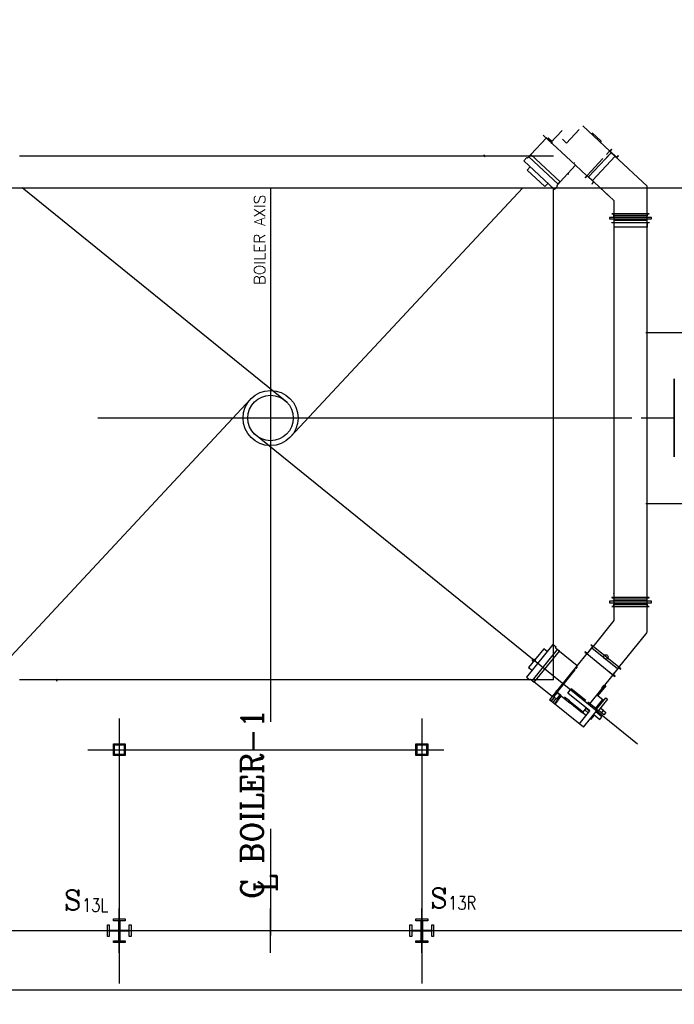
# Model space of a CAD drawing. Header units: inches. Extents: x 0 to 1544102, y -303681 to 23144100.
# Tile 23 of 256: x 34540 to 37299, y -137645 to -133498. Entities that reach past the tile are written whole.
import ezdxf

# ---------------------------------------------------------------- set-up
doc = ezdxf.new("R2010")
doc.units = ezdxf.units.IN
doc.header["$LTSCALE"] = 1800
doc.header["$MEASUREMENT"] = 0
doc.linetypes.add('AM_ISO08W050', pattern=[18, 12, -1.5, 3, -1.5])
doc.linetypes.add('CENTER', pattern=[2, 1.25, -0.25, 0.25, -0.25])
doc.layers.get('0').update_dxf_attribs({"color": 253, "lineweight": 9})
for name, color, linetype in [('1', 7, 'Continuous'), ('1_01_FURNACE', 7, 'CENTER'), ('1_01_HOT_SA_TO_WINDBOX', 7, 'Continuous'), ('1_01_STEEL_TIER1', 7, 'Continuous'), ('3_01_WINDBOX', 7, 'Continuous'), ('3_01_WINDBOX_CONN_DUCT', 7, 'Continuous'), ('CEN', 2, 'CENTER'), ('DIM', 4, 'Continuous'), ('DIMTEXT', 132, 'Continuous'), ('DIMTEXT-CL', 132, 'CENTER'), ('FIRINGANGLE', 170, 'Continuous'), ('GRID', 251, 'CENTER'), ('Road', 3, 'Continuous'), ('STEEL-COLUMNS-CL', 252, 'CENTER'), ('TEXT', 3, 'Continuous')]:
    doc.layers.add(name, color=color, linetype=linetype)
doc.layers.add('AM_7', color=4, linetype='AM_ISO08W050', lineweight=25)
doc.styles.add('C4', font='COMPLEX', dxfattribs={"width": 0.75, "height": 625})
doc.styles.add('ROMANC', font='ROMANC.SHX')
doc.styles.add('S3', font='simplex.shx', dxfattribs={"width": 0.75, "height": 320})
doc.styles.add('Squish', font='simplex.shx', dxfattribs={"width": 0.8})

msp = doc.modelspace()

# ---------------------------------------------------------------- linework, layer by layer
at = {"color": 8}
msp.add_line((35597.33, -136997.43), (35597.33, -137334.94), dxfattribs=at)
at = {"layer": '1', "color": 8}
for radius in [115.98, 95.82]:
    msp.add_circle((35597.33, -135175.5), radius, dxfattribs=at)
at = {"layer": '1_01_FURNACE', "color": 8}
for p, q in [((36789.83, -134072.44), (34404.83, -134072.44)), ((36789.83, -136278.56), (36789.83, -134205.33)), ((36789.83, -136278.56), (34404.83, -136278.56))]:
    msp.add_line(p, q, dxfattribs=at)
at = {"layer": '1_01_HOT_SA_TO_WINDBOX', "color": 8}
for p, q in [((37430.04, -134816.12, 4128.13), (37179.54, -134816.12, 4128.13)), ((37298.54, -135339.07, 4128.13), (37298.54, -135010.95, 4128.13)), ((37298.54, -135010.95, 4128.13), (37298.79, -135010.95, 4128.13)), ((37299.04, -135010.95, 4128.13), (37298.54, -135010.95, 4128.13)), ((37298.54, -135010.95, 4128.13), (37298.54, -135339.07, 4128.13)), ((37298.79, -135010.95, 4128.13), (37299.04, -135010.95, 4128.13)), ((37299.04, -135010.95, 4128.13), (37299.04, -135339.07, 4128.13)), ((37299.04, -135339.07, 4128.13), (37299.04, -135010.95, 4128.13)), ((37159.04, -135175.01, 4128.13), (37298.79, -135175.01, 4128.13)), ((37298.79, -135339.07, 4128.13), (37298.54, -135339.07, 4128.13)), ((37298.54, -135339.07, 4128.13), (37299.04, -135339.07, 4128.13)), ((37299.04, -135339.07, 4128.13), (37298.79, -135339.07, 4128.13)), ((37179.54, -135534.87, 4128.13), (37430.04, -135534.87, 4128.13))]:
    msp.add_line(p, q, dxfattribs=at)
at = {"layer": '1_01_STEEL_TIER1', "color": 8}
for points in [[(34934.83, -136597.44), (34934.83, -136547.44), (34984.83, -136547.44), (34984.83, -136597.44)], [(34939.83, -136592.44), (34939.83, -136552.44), (34979.83, -136552.44), (34979.83, -136592.44)], [(36209.83, -136597.44), (36209.83, -136547.44), (36259.83, -136547.44), (36259.83, -136597.44)], [(36214.83, -136592.44), (36214.83, -136552.44), (36254.83, -136552.44), (36254.83, -136592.44)], [(34984.83, -137384.94), (34934.83, -137384.94), (34934.83, -137377.06), (34957.33, -137377.06), (34957.33, -137337.44), (34917.7, -137337.44), (34917.7, -137359.94), (34909.83, -137359.94), (34909.83, -137309.94), (34917.7, -137309.94), (34917.7, -137332.44), (34957.33, -137332.44), (34957.33, -137292.81), (34934.83, -137292.81), (34934.83, -137284.94), (34984.83, -137284.94), (34984.83, -137292.81), (34962.33, -137292.81), (34962.33, -137332.44), (35001.95, -137332.44), (35001.95, -137309.94), (35009.83, -137309.94), (35009.83, -137359.94), (35001.95, -137359.94), (35001.95, -137337.44), (34962.33, -137337.44), (34962.33, -137377.06), (34984.83, -137377.06)], [(34984.83, -137384.94), (34934.83, -137384.94), (34934.83, -137377.06), (34957.33, -137377.06), (34957.33, -137337.44), (34917.7, -137337.44), (34917.7, -137359.94), (34909.83, -137359.94), (34909.83, -137309.94), (34917.7, -137309.94), (34917.7, -137332.44), (34957.33, -137332.44), (34957.33, -137292.81), (34934.83, -137292.81), (34934.83, -137284.94), (34984.83, -137284.94), (34984.83, -137292.81), (34962.33, -137292.81), (34962.33, -137332.44), (35001.95, -137332.44), (35001.95, -137309.94), (35009.83, -137309.94), (35009.83, -137359.94), (35001.95, -137359.94), (35001.95, -137337.44), (34962.33, -137337.44), (34962.33, -137377.06), (34984.83, -137377.06)], [(36259.83, -137384.94), (36209.83, -137384.94), (36209.83, -137377.06), (36232.33, -137377.06), (36232.33, -137337.44), (36192.7, -137337.44), (36192.7, -137359.94), (36184.83, -137359.94), (36184.83, -137309.94), (36192.7, -137309.94), (36192.7, -137332.44), (36232.33, -137332.44), (36232.33, -137292.81), (36209.83, -137292.81), (36209.83, -137284.94), (36259.83, -137284.94), (36259.83, -137292.81), (36237.33, -137292.81), (36237.33, -137332.44), (36276.95, -137332.44), (36276.95, -137309.94), (36284.83, -137309.94), (36284.83, -137359.94), (36276.95, -137359.94), (36276.95, -137337.44), (36237.33, -137337.44), (36237.33, -137377.06), (36259.83, -137377.06)], [(36259.83, -137384.94), (36209.83, -137384.94), (36209.83, -137377.06), (36232.33, -137377.06), (36232.33, -137337.44), (36192.7, -137337.44), (36192.7, -137359.94), (36184.83, -137359.94), (36184.83, -137309.94), (36192.7, -137309.94), (36192.7, -137332.44), (36232.33, -137332.44), (36232.33, -137292.81), (36209.83, -137292.81), (36209.83, -137284.94), (36259.83, -137284.94), (36259.83, -137292.81), (36237.33, -137292.81), (36237.33, -137332.44), (36276.95, -137332.44), (36276.95, -137309.94), (36284.83, -137309.94), (36284.83, -137359.94), (36276.95, -137359.94), (36276.95, -137337.44), (36237.33, -137337.44), (36237.33, -137377.06), (36259.83, -137377.06)]]:
    msp.add_lwpolyline(points, close=True, dxfattribs=at)
at = {"layer": '3_01_WINDBOX', "color": 8}
for p, q in [((37027.45, -134050.86), (36913.23, -133944.34)), ((36694.47, -134066.11), (36759.95, -133995.9)), ((36883.27, -134110.9), (36746.92, -133983.75)), ((36759.95, -133995.9), (36779.6, -134014.23)), ((36781.67, -134010.37), (36766.02, -133995.79)), ((36781.67, -134010.37), (36766.02, -133995.79)), ((36766.95, -133994.81), (36782.58, -134009.39)), ((36826.21, -133964.25), (36778.32, -134015.6)), ((36780.46, -134013.31), (36797.5, -133995.03)), ((36783.4, -134010.15), (36794.56, -133998.19)), ((36844.99, -134017.51), (36898.32, -133960.33)), ((36952.52, -133973.53), (36991.13, -134009.53)), ((36774.66, -134005.78), (36773.6, -134006.92)), ((36773.6, -134006.92), (36780.46, -134013.31)), ((36780.7, -134011.4), (36774.66, -134005.78)), ((36778.32, -134015.6), (36781.98, -134019.01)), ((36782.58, -134009.39), (36780.7, -134011.4)), ((36781.98, -134019.01), (36786.24, -134014.44)), ((36844.99, -134017.51), (36827.78, -134001.46)), ((36844.77, -134017.75), (36844.99, -134017.51)), ((36991.13, -134009.53), (36987.41, -134013.52)), ((36500.47, -134077.24), (36498.21, -134067.5)), ((36677.21, -134078.39), (36664.42, -134092.1)), ((36680.33, -134081.28), (36677.21, -134078.39)), ((36686.24, -134074.94), (36680.33, -134081.28)), ((36694.47, -134066.11), (36686.24, -134074.94)), ((36686.24, -134074.94), (36809.56, -134189.95)), ((36817.8, -134181.11), (36694.47, -134066.11)), ((36931.29, -134153.98), (36998.56, -134081.85)), ((36998.56, -134081.85), (36931.29, -134153.98)), ((37033.1, -134057.82), (36937.8, -134160.03)), ((37049.37, -134073), (36954.06, -134175.2)), ((37005.05, -134087.9), (37020.22, -134071.62)), ((37013.73, -134065.57), (37026.61, -134051.76)), ((37026.61, -134051.76), (37013.73, -134065.57)), ((37026.62, -134051.78), (37034.29, -134043.55)), ((37055.87, -134079.05), (37026.62, -134051.78)), ((37035.2, -134044.41), (37028.29, -134051.81)), ((37028.29, -134051.81), (37055.72, -134077.39)), ((37034.29, -134043.55), (37035.2, -134044.41)), ((37055.72, -134077.39), (37062.62, -134069.98)), ((37063.54, -134070.84), (37055.86, -134079.06)), ((37062.62, -134069.98), (37063.54, -134070.84)), ((36664.42, -134092.1), (36793.97, -134212.89)), ((36692.08, -134117.89), (36679.3, -134131.6)), ((36817.8, -134181.11), (36883.27, -134110.9)), ((36877.67, -134099.69), (36878.25, -134099.06)), ((36883.27, -134110.9), (36930.44, -134154.9)), ((36679.3, -134131.6), (36753.53, -134200.82)), ((36855.21, -134148.97), (36847.64, -134149.12)), ((36931.29, -134153.98), (36923.63, -134162.2)), ((36923.63, -134162.2), (36924.54, -134163.06)), ((36924.54, -134163.06), (36931.44, -134155.65)), ((36960.54, -134181.26), (36931.29, -134153.98)), ((36931.44, -134155.65), (36958.87, -134181.22)), ((36753.53, -134200.82), (36766.31, -134187.11)), ((36793.97, -134212.89), (36806.76, -134199.19)), ((36803.64, -134196.28), (36809.56, -134189.95)), ((36806.76, -134199.19), (36803.64, -134196.28)), ((36809.56, -134189.95), (36817.8, -134181.11)), ((36958.87, -134181.22), (36951.97, -134188.63)), ((36951.97, -134188.63), (36952.88, -134189.48)), ((36952.88, -134189.48), (36960.55, -134181.25)), ((36787.22, -136129.38), (36675.76, -136267.02)), ((36748.86, -136146.96), (36684.98, -136225.84)), ((36805.87, -136149.93), (36699.74, -136280.98)), ((36763.43, -136158.75), (36748.86, -136146.96)), ((36801.79, -136141.17), (36787.22, -136129.38)), ((36799.13, -136144.48), (36801.79, -136141.17)), ((36805.87, -136149.93), (36799.13, -136144.48)), ((36815.24, -136157.53), (36805.87, -136149.93)), ((36954.93, -136137.79), (36931.34, -136166.93)), ((36931.43, -136168.61), (36956.59, -136137.53)), ((36947.86, -136130.45), (36947.06, -136131.42)), ((36947.06, -136131.42), (36954.93, -136137.79)), ((36956.59, -136137.53), (36947.86, -136130.45)), ((37059.61, -136232.37), (36951.01, -136144.43)), ((37065.2, -136225.47), (36956.59, -136137.53)), ((36709.13, -136288.57), (36815.24, -136157.53)), ((36815.24, -136157.53), (36889.86, -136217.95)), ((36930.44, -136167.82), (36889.86, -136217.95)), ((36923.47, -136160.56), (36922.68, -136161.54)), ((36922.68, -136161.54), (36931.43, -136168.61)), ((36931.34, -136166.93), (36923.47, -136160.56)), ((36930.41, -136167.86), (37040.02, -136256.55)), ((36684.98, -136225.84), (36699.55, -136237.63)), ((36889.86, -136217.95), (36773.25, -136361.94)), ((36880.23, -136236.78), (36807.2, -136326.97)), ((36887.64, -136222.66), (36877.81, -136234.82)), ((36877.81, -136234.82), (36880.23, -136236.78)), ((36885.86, -136229.83), (36890.07, -136224.64)), ((36886.53, -136230.38), (36885.86, -136229.83)), ((36890.07, -136224.64), (36887.64, -136222.66)), ((36890.99, -136223.43), (36890.04, -136224.61)), ((37065.2, -136225.47), (37040.02, -136256.55)), ((37041.68, -136256.3), (37065.28, -136227.15)), ((37073.95, -136232.55), (37065.2, -136225.47)), ((37065.28, -136227.15), (37073.15, -136233.52)), ((37073.15, -136233.52), (37073.95, -136232.55)), ((34694.19, -136273.75), (34696.44, -136283.49)), ((36675.76, -136267.02), (36690.33, -136278.82)), ((36690.33, -136278.82), (36693, -136275.52)), ((36693, -136275.52), (36699.74, -136280.98)), ((36942.7, -136378.72), (37041, -136257.34)), ((37040.02, -136256.55), (37025.35, -136244.68)), ((37040.02, -136256.55), (37048.77, -136263.64)), ((37049.55, -136262.66), (37041.68, -136256.3)), ((37048.77, -136263.64), (37049.55, -136262.66)), ((36699.74, -136280.98), (36709.13, -136288.57)), ((36783.74, -136348.99), (36709.13, -136288.57)), ((36850.14, -136334.05), (36864.94, -136315.75)), ((36864.94, -136315.75), (36864.7, -136315.56)), ((36925.71, -136364.95), (36864.94, -136315.75)), ((37010.77, -136303.32), (36977.55, -136344.34)), ((36994.12, -136313.23), (37003.96, -136301.1)), ((37006.54, -136299.89), (37010.77, -136303.32)), ((36916.59, -136478.01), (36773.25, -136361.94)), ((36779.36, -136369.95), (36794.06, -136351.78)), ((36794.06, -136351.78), (36779.36, -136369.95)), ((36800.64, -136328.1), (36783.74, -136348.99)), ((36800.23, -136356.78), (36785.53, -136374.94)), ((36789.77, -136348.25), (36803.22, -136331.65)), ((36803.22, -136331.65), (36789.77, -136348.25)), ((36790.82, -136349.1), (36789.77, -136348.25)), ((36804.27, -136332.48), (36790.82, -136349.1)), ((36790.82, -136349.1), (36795.8, -136353.19)), ((36815.12, -136351.9), (36793.63, -136378.44)), ((36801.62, -136328.89), (36795.72, -136336.17)), ((36795.72, -136336.17), (36796.94, -136337.17)), ((36796.94, -136337.17), (36802.13, -136330.76)), ((36803.53, -136359.4), (36798.5, -136355.37)), ((36802.33, -136323.05), (36799.2, -136326.93)), ((36799.2, -136326.93), (36853.76, -136371.12)), ((36821.05, -136344.63), (36801.62, -136328.89)), ((36802.13, -136330.76), (36804.27, -136332.48)), ((36807.2, -136326.97), (36802.33, -136323.05)), ((36803.53, -136359.4), (36816.98, -136342.78)), ((36804.57, -136360.24), (36803.53, -136359.4)), ((36818.03, -136343.63), (36804.57, -136360.24)), ((36818.03, -136343.63), (36804.57, -136360.24)), ((36817.69, -136341.91), (36804.97, -136331.62)), ((36822.99, -136346.19), (36807.03, -136365.92)), ((36819.13, -136344.52), (36813.93, -136350.93)), ((36813.93, -136350.93), (36815.15, -136351.91)), ((36815.15, -136351.91), (36821.05, -136344.63)), ((36816.98, -136342.78), (36819.13, -136344.52)), ((36856.91, -136367.23), (36836.34, -136350.58)), ((36943.19, -136409.4), (36849.89, -136333.84)), ((36966.9, -136398.31), (36997.51, -136360.51)), ((36971.36, -136401.93), (37010.22, -136353.93)), ((37017.51, -136359.84), (36972, -136416.04)), ((36973.31, -136340.91), (36997.51, -136360.51)), ((36997.51, -136360.51), (37002.59, -136363.36)), ((37010.22, -136353.93), (37017.51, -136359.84)), ((36796.75, -136380.96), (36808.17, -136366.85)), ((36856.91, -136367.23), (36853.76, -136371.12)), ((36853.76, -136371.12), (36858.74, -136375.15)), ((36861.89, -136371.27), (36856.91, -136367.23)), ((36858.74, -136375.15), (36861.89, -136371.27)), ((36912.66, -136418.81), (36858.74, -136375.15)), ((36861.89, -136371.27), (36915.8, -136414.93)), ((36914.35, -136413.74), (36927.89, -136397.01)), ((36916.59, -136478.01), (36975.49, -136405.28)), ((36921.37, -136405.06), (36936.67, -136417.46)), ((36921.37, -136405.06), (36936.67, -136417.46)), ((36921.37, -136405.06), (36936.67, -136417.46)), ((36921.37, -136405.06), (36936.67, -136417.46)), ((36921.37, -136405.06), (36936.67, -136417.46)), ((36921.37, -136405.06), (36936.67, -136417.46)), ((36936.67, -136417.46), (36921.37, -136405.06)), ((36927.41, -136397.62), (36942.71, -136410.01)), ((36975.49, -136405.28), (36934.44, -136372.04)), ((37000.33, -136407.86), (36987.22, -136397.25)), ((37000.33, -136407.86), (36987.22, -136397.25)), ((36898.38, -136464.75), (36943.19, -136409.4)), ((36915.8, -136414.93), (36912.66, -136418.81)), ((36916.22, -136420.08), (36913.44, -136417.83)), ((36927.29, -136429.05), (36916.22, -136420.08)), ((36945.91, -136441.81), (36949.06, -136444.35)), ((36945.91, -136441.81), (36949.06, -136444.35)), ((36945.91, -136441.81), (36949.06, -136444.35)), ((36945.91, -136441.81), (36949.06, -136444.35)), ((36945.91, -136441.81), (36949.06, -136444.35)), ((36945.91, -136441.81), (36949.06, -136444.35)), ((36945.91, -136441.81), (36949.06, -136444.35)), ((36949.06, -136444.35), (36963.35, -136426.72)), ((36960.19, -136424.17), (36985.68, -136444.82)), ((36994.34, -136434.13), (36968.84, -136413.49)), ((36992.46, -136417.58), (36979.35, -136406.95)), ((36992.46, -136417.58), (36979.35, -136406.95)), ((36992.46, -136417.58), (36979.35, -136406.95)), ((36985.68, -136444.82), (36994.34, -136434.13)), ((36992.46, -136417.58), (37000.33, -136407.86)), ((37002.18, -136425.45), (36992.46, -136417.58)), ((37000.33, -136407.86), (37010.05, -136415.73)), ((37010.05, -136415.73), (37002.18, -136425.45))]:
    msp.add_line(p, q, dxfattribs=at)
at = {"layer": '3_01_WINDBOX_CONN_DUCT', "color": 8}
for p, q in [((37184.24, -134198.8), (37026.61, -134051.77)), ((36960.55, -134181.26), (37032.23, -134248.1)), ((36960.55, -134181.26), (37044.53, -134259.57)), ((37184.24, -134198.8), (37184.47, -134199.32)), ((37184.47, -136077.83), (37184.47, -134199.32)), ((37044.53, -134259.57), (37044.76, -134260.1)), ((37044.76, -134260.1), (37044.76, -136028.35)), ((37203.22, -134330.77), (37026.01, -134330.77)), ((37026.01, -134330.77), (37026.01, -134337.02)), ((37193.85, -134314.83), (37035.39, -134314.83)), ((37035.39, -134314.83), (37035.39, -134315.7)), ((37035.39, -134315.7), (37193.85, -134315.7)), ((37043.89, -134324.2), (37043.89, -134315.7)), ((37185.35, -134324.2), (37043.89, -134324.2)), ((37044.76, -134314.83), (37184.47, -134314.83)), ((37044.76, -134330.77), (37044.76, -134324.2)), ((37184.47, -134330.77), (37184.47, -134324.2)), ((37185.35, -134315.7), (37185.35, -134324.2)), ((37193.85, -134315.7), (37193.85, -134314.83)), ((37203.22, -134337.02), (37203.22, -134330.77)), ((37026.01, -134337.02), (37203.22, -134337.02)), ((37035.39, -134352.95), (37035.39, -134352.08)), ((37035.39, -134352.08), (37193.85, -134352.08)), ((37193.85, -134352.95), (37035.39, -134352.95)), ((37185.35, -134343.58), (37043.89, -134343.58)), ((37043.89, -134343.58), (37043.89, -134352.08)), ((37044.76, -134337.7), (37044.76, -134337.02)), ((37184.47, -134337.7), (37044.76, -134337.7)), ((37184.47, -134371.7), (37044.76, -134371.7)), ((37184.47, -134337.02), (37184.47, -134337.7)), ((37184.47, -134352.95), (37184.47, -134371.7)), ((37185.35, -134352.08), (37185.35, -134343.58)), ((37193.85, -134352.08), (37193.85, -134352.95)), ((37203.22, -135947.34), (37026.01, -135947.34)), ((37026.01, -135947.34), (37026.01, -135953.59)), ((37193.85, -135931.41), (37035.39, -135931.41)), ((37035.39, -135931.41), (37035.39, -135932.28)), ((37035.39, -135932.28), (37193.85, -135932.28)), ((37043.89, -135932.28), (37043.89, -135940.78)), ((37043.89, -135940.78), (37185.35, -135940.78)), ((37044.56, -135914.14), (37044.76, -135913.59)), ((37044.76, -135947.34), (37044.76, -135940.78)), ((37184.47, -135947.34), (37184.47, -135940.78)), ((37185.35, -135940.78), (37185.35, -135932.28)), ((37193.85, -135932.28), (37193.85, -135931.41)), ((37203.22, -135953.59), (37203.22, -135947.34)), ((37026.01, -135953.59), (37203.22, -135953.59)), ((37035.39, -135968.66), (37035.39, -135969.53)), ((37193.85, -135968.66), (37035.39, -135968.66)), ((37035.39, -135969.53), (37193.85, -135969.53)), ((37043.89, -135968.66), (37043.89, -135960.16)), ((37043.89, -135960.16), (37185.35, -135960.16)), ((37044.76, -135953.59), (37044.76, -135954.28)), ((37044.76, -135954.28), (37184.47, -135954.28)), ((37044.76, -135969.53), (37044.76, -135994.48)), ((37184.28, -135963.63), (37184.47, -135963.07)), ((37184.47, -135954.28), (37184.47, -135953.59)), ((37185.35, -135960.16), (37185.35, -135968.66)), ((37193.85, -135969.53), (37193.85, -135968.66)), ((37044.56, -136028.9), (36955.34, -136139.07)), ((37063.95, -136227.03), (37184.28, -136078.39))]:
    msp.add_line(p, q, dxfattribs=at)
at = {"layer": 'AM_7', "color": 8}
msp.add_circle((36707.08, -136196.18, 1.6), 5.32, dxfattribs=at)
msp.add_circle((36707.08, -136196.18, 1.6), 5.32, dxfattribs=at)
msp.add_circle((36707.08, -136196.18, 1.6), 5.32, dxfattribs=at)
msp.add_circle((36707.08, -136196.18, 1.6), 5.32, dxfattribs=at)
msp.add_circle((36707.08, -136196.18, 1.6), 5.32, dxfattribs=at)
msp.add_circle((36707.08, -136196.18, 1.6), 5.32, dxfattribs=at)
at = {"layer": 'CEN', "color": 8}
for p, q in [((35597.33, -134205.33), (35597.33, -137446.59)), ((34959.83, -137428.68), (34959.83, -137241.18)), ((35597.33, -137428.68), (35597.33, -137241.18)), ((36234.83, -137428.68), (36234.83, -137241.18)), ((35691.08, -137334.93), (35503.58, -137334.93))]:
    msp.add_line(p, q, dxfattribs=at)
at = {"layer": 'CEN', "color": 8, "linetype": 'CENTER', "ltscale": 10}
msp.add_line((56422.41, -137334.94), (24413.08, -137334.94), dxfattribs=at)
at = {"layer": 'DIM'}
msp.add_lwpolyline([(29443.81, -134205.33), (40944.99, -134205.33), (40944.99, -131445.04), (45545.46, -136965.61), (45545.46, -134205.33), (57046.65, -134205.33)], dxfattribs=at)
at = {"layer": 'DIMTEXT', "color": 8}
msp.add_circle((37010.69, -136181.74), 9.38, dxfattribs=at)
at = {"layer": 'DIMTEXT-CL', "color": 8}
for p, q in [((34959.83, -137334.94), (34959.83, -137557.44)), ((36234.83, -137334.94), (36234.83, -137557.44))]:
    msp.add_line(p, q, dxfattribs=at)
at = {"layer": 'FIRINGANGLE', "color": 8}
for p, q in [((35667.67, -135110.43), (34549.96, -134205.33)), ((36660.61, -134205.33), (35681.83, -135254.94)), ((34097.75, -136613.53), (35512.51, -135096.4)), ((37143.54, -136549.63), (35526.99, -135240.57))]:
    msp.add_line(p, q, dxfattribs=at)
at = {"layer": 'GRID', "color": 8}
for p, q in [((35597.33, -134205.33), (35597.33, -138306.54)), ((41228.58, -137334.93), (24341.08, -137334.93))]:
    msp.add_line(p, q, dxfattribs=at)
at = {"layer": 'Road', "color": 8}
msp.add_line((62066.08, -137584.93), (18535.19, -137584.93), dxfattribs=at)
at = {"layer": 'STEEL-COLUMNS-CL', "color": 8}
for p, q in [((35597.33, -134205.33), (35597.33, -137626.19)), ((37120.12, -135175.5), (34080.12, -135175.5)), ((34959.83, -136440.56), (34959.83, -137414)), ((36234.83, -136440.56), (36234.83, -137503.69)), ((34827.95, -136572.44), (36327.24, -136572.44)), ((39737.21, -137334.94), (31465.45, -137334.93))]:
    msp.add_line(p, q, dxfattribs=at)

# ---------------------------------------------------------------- texts
at = {"layer": 'DIMTEXT', "color": 8, "insert": (35574.97, -134616.1), "char_height": 46.875, "width": 589.2641, "attachment_point": 7, "rotation": 90, "style": 'Squish'}
msp.add_mtext('{\\W1;BOILER AXIS}', dxfattribs=at)
at = {"layer": 'TEXT', "color": 8, "style": 'ROMANC'}
for s, p in [('C BOILER-1', (35566.08, -137201.21)), ('L', (35623.84, -137172.16))]:
    msp.add_text(s, height=93.75, rotation=90, dxfattribs=at).set_placement(p)
at = {"layer": 'TEXT', "color": 8, "style": 'C4', "text_generation_flag": 6}
for p in [(34726.83, -137248.58), (36269.89, -137239.64)]:
    msp.add_text('S', height=84.38, rotation=180, dxfattribs=at).set_placement(p)
at = {"layer": 'TEXT', "color": 8, "style": 'S3', "width": 0.8}
for s, p in [('13R', (36346.39, -137246.21)), ('13L', (34803.33, -137255.15))]:
    msp.add_text(s, height=56.25, dxfattribs=at).set_placement(p)

doc.saveas('drawing.dxf')
